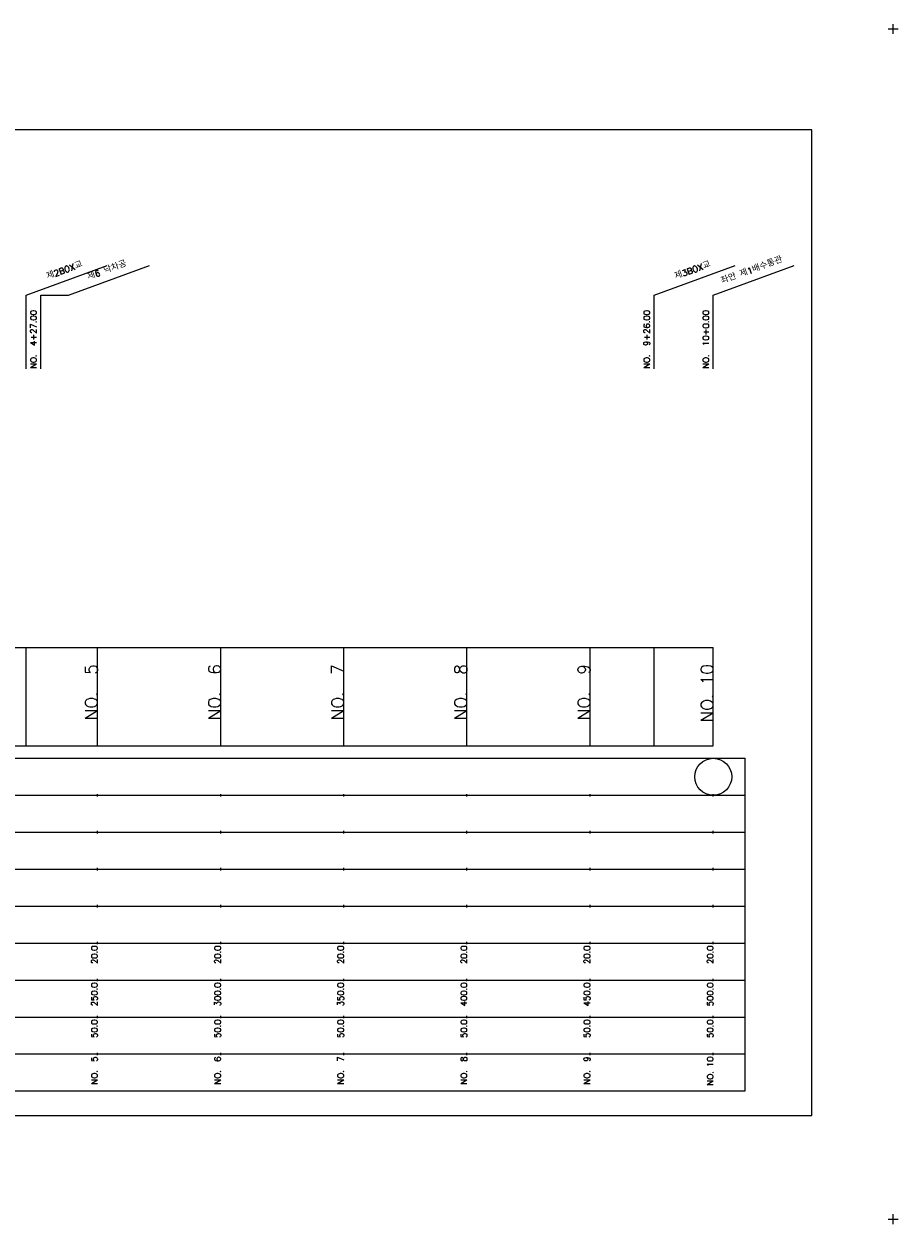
# Model space of a CAD drawing. Extents: x -2 to 685, y -2 to 1451.
# Tile 2 of 6: x 330 to 685, y -2 to 485. Entities that reach past the tile are written whole.
import ezdxf
from ezdxf.enums import TextEntityAlignment as Align

# ---------------------------------------------------------------- set-up
doc = ezdxf.new("R2010")
doc.units = 0
doc.header["$LTSCALE"] = 5
for name, color, linetype in [('BOX', 5, 'CONTINUOUS'), ('DT1', 3, 'CONTINUOUS'), ('LT1', 4, 'CONTINUOUS'), ('ST1', 7, 'CONTINUOUS')]:
    doc.layers.add(name, color=color, linetype=linetype)
doc.styles.add('GHS', font='ROMANS.shx', dxfattribs={"bigfont": 'GHS.shx'})

msp = doc.modelspace()

# ---------------------------------------------------------------- linework, layer by layer
at = {"layer": 'BOX'}
msp.add_lwpolyline([(50, 42), (650, 42), (650, 442), (50, 442), (50, 42)], dxfattribs=at)
at = {"layer": 'DT1', "linetype": 'CONTINUOUS'}
msp.add_line((337, 375), (348.23, 375), dxfattribs=at)
at = {"layer": 'LT1', "linetype": 'CONTINUOUS'}
for p, q in [((331, 375), (363.89, 386.97)), ((348.23, 375), (381.12, 386.97)), ((586, 375), (618.89, 386.97)), ((610, 375), (642.89, 386.97)), ((331, 345), (331, 375)), ((337, 345), (337, 375)), ((586, 345), (586, 375)), ((610, 345), (610, 375))]:
    msp.add_line(p, q, dxfattribs=at)
at = {"layer": 'LT1'}
for p, q in [((331, 192), (331, 232)), ((360, 192), (360, 232)), ((410, 192), (410, 232)), ((460, 192), (460, 232)), ((510, 192), (510, 232)), ((560, 192), (560, 232)), ((586, 192), (586, 232)), ((610, 192), (610, 232)), ((360, 225.69), (360, 226.69)), ((410, 225.69), (410, 226.69)), ((460, 225.69), (460, 226.69)), ((510, 225.69), (510, 226.69)), ((560, 225.69), (560, 226.69)), ((610, 225.69), (610, 226.69)), ((110, 192), (610, 192)), ((360, 171.5), (360, 172.5)), ((410, 171.5), (410, 172.5)), ((460, 171.5), (460, 172.5)), ((510, 171.5), (510, 172.5)), ((560, 171.5), (560, 172.5)), ((610, 171.5), (610, 172.5)), ((360, 156.5), (360, 157.5)), ((410, 156.5), (410, 157.5)), ((460, 156.5), (460, 157.5)), ((510, 156.5), (510, 157.5)), ((560, 156.5), (560, 157.5)), ((610, 156.5), (610, 157.5)), ((360, 141.5), (360, 142.5)), ((410, 141.5), (410, 142.5)), ((460, 141.5), (460, 142.5)), ((510, 141.5), (510, 142.5)), ((560, 141.5), (560, 142.5)), ((610, 141.5), (610, 142.5)), ((360, 126.5), (360, 127.5)), ((410, 126.5), (410, 127.5)), ((460, 126.5), (460, 127.5)), ((510, 126.5), (510, 127.5)), ((560, 126.5), (560, 127.5)), ((610, 126.5), (610, 127.5)), ((360, 111.5), (360, 112.5)), ((410, 111.5), (410, 112.5)), ((460, 111.5), (460, 112.5)), ((510, 111.5), (510, 112.5)), ((560, 111.5), (560, 112.5)), ((610, 111.5), (610, 112.5)), ((360, 96.5), (360, 97.5)), ((410, 96.5), (410, 97.5)), ((460, 96.5), (460, 97.5)), ((510, 96.5), (510, 97.5)), ((560, 96.5), (560, 97.5)), ((610, 96.5), (610, 97.5)), ((360, 81.5), (360, 82.5)), ((410, 81.5), (410, 82.5)), ((460, 81.5), (460, 82.5)), ((510, 81.5), (510, 82.5)), ((560, 81.5), (560, 82.5)), ((610, 81.5), (610, 82.5)), ((360, 66.5), (360, 67.5)), ((410, 66.5), (410, 67.5)), ((460, 66.5), (460, 67.5)), ((510, 66.5), (510, 67.5)), ((560, 66.5), (560, 67.5)), ((610, 66.5), (610, 67.5))]:
    msp.add_line(p, q, dxfattribs=at)
msp.add_lwpolyline([(110, 232), (160, 232), (210, 232), (260, 232), (310, 232), (360, 232), (410, 232), (460, 232), (510, 232), (560, 232), (610, 232)], dxfattribs=at)
at = {"layer": 'ST1'}
for p, q in [((681, 483), (685, 483)), ((683, 481), (683, 485)), ((80, 187), (623, 187)), ((623, 52), (623, 187)), ((87.5, 172), (623, 172)), ((80, 157), (623, 157)), ((87.5, 142), (623, 142)), ((80, 127), (623, 127)), ((80, 112), (623, 112)), ((80, 97), (623, 97)), ((80, 82), (623, 82)), ((80, 67), (623, 67)), ((80, 52), (623, 52)), ((681, 0), (685, 0)), ((683, -2), (683, 2))]:
    msp.add_line(p, q, dxfattribs=at)
at = {"layer": 'ST1', "linetype": 'CONTINUOUS'}
msp.add_circle((610, 179.5), 7.5, dxfattribs=at)

# ---------------------------------------------------------------- texts
at = {"layer": 'DT1', "linetype": 'CONTINUOUS', "style": 'GHS'}
for s, p in [('좌안 제1배수통관', (626, 383.99)), ('제2BOX교', (347, 383.99)), ('제6 낙차공', (364.23, 383.99)), ('제3BOX교', (602, 383.99))]:
    msp.add_text(s, height=2.5, rotation=20, dxfattribs=at).set_placement(p, align=Align.CENTER)
for s, p in [('NO.  4+27.00', (335.25, 345.12)), ('NO.  9+26.00', (584.25, 345.12)), ('NO.  10+0.00', (608.25, 345.12))]:
    msp.add_text(s, height=2.5, rotation=90, dxfattribs=at).set_placement(p)
at = {"layer": 'DT1', "style": 'GHS'}
for s, height, p in [('NO.  5', 5, (360, 225.19)), ('NO.  6', 5, (410, 225.19)), ('NO.  7', 5, (460, 225.19)), ('NO.  8', 5, (510, 225.19)), ('NO.  9', 5, (560, 225.19)), ('NO. 10', 5, (610, 225.19)), (' 20.0', 2.5, (360, 111)), (' 20.0', 2.5, (410, 111)), (' 20.0', 2.5, (460, 111)), (' 20.0', 2.5, (510, 111)), (' 20.0', 2.5, (560, 111)), (' 20.0', 2.5, (610, 111)), ('   250.0', 2.5, (360, 96)), ('   300.0', 2.5, (410, 96)), ('   350.0', 2.5, (460, 96)), ('   400.0', 2.5, (510, 96)), ('   450.0', 2.5, (560, 96)), ('   500.0', 2.5, (610, 96)), ('  50.0', 2.5, (360, 81)), ('  50.0', 2.5, (410, 81)), ('  50.0', 2.5, (460, 81)), ('  50.0', 2.5, (510, 81)), ('  50.0', 2.5, (560, 81)), ('  50.0', 2.5, (610, 81)), ('NO.  5', 2.5, (360, 66)), ('NO.  6', 2.5, (410, 66)), ('NO.  7', 2.5, (460, 66)), ('NO.  8', 2.5, (510, 66)), ('NO.  9', 2.5, (560, 66)), ('NO. 10', 2.5, (610, 66))]:
    msp.add_text(s, height=height, rotation=90, dxfattribs=at).set_placement(p, align=Align.RIGHT)

doc.saveas('drawing.dxf')
